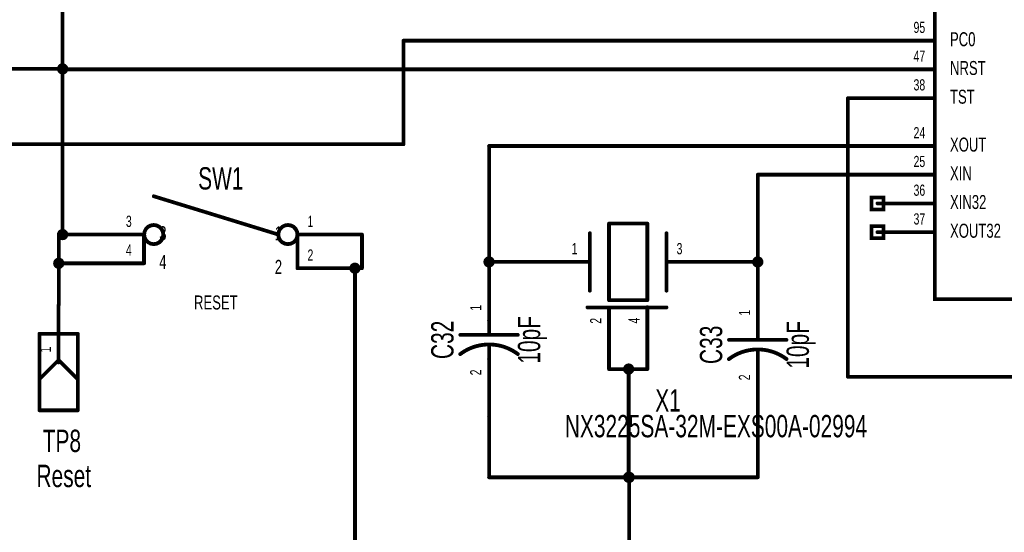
# Model space of a CAD drawing. Extents: x -0.3 to 11.2, y -0.5 to 7.6.
# Tile 3 of 14: x 2.2 to 4.8, y 1.4 to 2.7. Entities that reach past the tile are written whole.
import ezdxf
from ezdxf.enums import TextEntityAlignment as Align

# ---------------------------------------------------------------- set-up
doc = ezdxf.new("R2010")
doc.units = 0
for name, color, linetype in [('Element', 253, 'CONTINUOUS'), ('Net', 50, 'CONTINUOUS'), ('Pin', 50, 'CONTINUOUS'), ('Shapes', 252, 'CONTINUOUS')]:
    doc.layers.add(name, color=color, linetype=linetype)

msp = doc.modelspace()

# ---------------------------------------------------------------- linework, layer by layer
at = {"layer": 'Element', "linetype": 'CONTINUOUS'}
for points, const_width in [([(4.635, 5.4861), (6.36, 5.4861), (6.36, 2.0111), (4.635, 2.0111), (4.635, 5.4861)], 0.0098), ([(2.9219, 2.1799), (2.5969, 2.2799)], 0.0098), ([(2.5719, 2.1798), (2.5731, 2.1721), (2.5766, 2.1651), (2.5822, 2.1596), (2.5891, 2.1561), (2.5969, 2.1548), (2.6046, 2.1561), (2.6116, 2.1596), (2.6171, 2.1651), (2.6206, 2.1721), (2.6219, 2.1798), (2.6206, 2.1876), (2.6171, 2.1945), (2.6116, 2.2001), (2.6046, 2.2036), (2.5969, 2.2048), (2.5891, 2.2036), (2.5822, 2.2001), (2.5766, 2.1945), (2.5731, 2.1876), (2.5719, 2.1798)], 0.01), ([(2.9219, 2.1798), (2.9231, 2.1721), (2.9266, 2.1651), (2.9322, 2.1596), (2.9391, 2.1561), (2.9469, 2.1548), (2.9546, 2.1561), (2.9616, 2.1596), (2.9671, 2.1651), (2.9706, 2.1721), (2.9719, 2.1798), (2.9706, 2.1876), (2.9671, 2.1945), (2.9616, 2.2001), (2.9546, 2.2036), (2.9469, 2.2048), (2.9391, 2.2036), (2.9322, 2.2001), (2.9266, 2.1945), (2.9231, 2.1876), (2.9219, 2.1798)], 0.01), ([(3.7847, 2.0084), (3.7847, 2.2084)], 0.0098), ([(3.7847, 2.2084), (3.8847, 2.2084)], 0.0098), ([(3.8847, 2.2084), (3.8847, 2.0084)], 0.0098), ([(2.5716, 2.1798), (2.5716, 2.1047)], 0.0098), ([(2.9722, 2.1798), (2.9722, 2.0921)], 0.0098), ([(3.7347, 2.0334), (3.7347, 2.1834)], 0.0098), ([(3.9347, 2.0334), (3.9347, 2.1834)], 0.0098), ([(3.8847, 2.0084), (3.7847, 2.0084)], 0.0098), ([(3.7285, 1.9896), (3.9347, 1.9896)], 0.0098), ([(3.4717, 1.9549), (3.4717, 1.9179)], 0.0098), ([(4.1727, 1.9419), (4.1727, 1.9049)], 0.0098), ([(2.2987, 1.7209), (2.2987, 1.9209)], 0.0098), ([(2.2987, 1.9209), (2.3987, 1.9209)], 0.0098), ([(2.3487, 1.8459), (2.3487, 1.9209)], 0.0098), ([(2.3987, 1.9209), (2.3987, 1.7209)], 0.0098), ([(3.3967, 1.9179), (3.5467, 1.9179)], 0.0098), ([(4.0977, 1.9049), (4.2477, 1.9049)], 0.0098), ([(3.5469, 1.8678), (3.5403, 1.8724), (3.5334, 1.8766), (3.5263, 1.8804), (3.5189, 1.8837), (3.5114, 1.8865), (3.5036, 1.8888), (3.4958, 1.8906), (3.4878, 1.8919), (3.4798, 1.8927), (3.4717, 1.8929), (3.4636, 1.8927), (3.4556, 1.8919), (3.4476, 1.8906), (3.4398, 1.8888), (3.432, 1.8865), (3.4245, 1.8837), (3.4171, 1.8804), (3.41, 1.8766), (3.4031, 1.8724), (3.3965, 1.8677)], 0.01), ([(3.4717, 1.8929), (3.4717, 1.8549)], 0.0098), ([(4.2479, 1.8548), (4.2413, 1.8594), (4.2344, 1.8636), (4.2273, 1.8674), (4.2199, 1.8707), (4.2124, 1.8735), (4.2046, 1.8758), (4.1968, 1.8776), (4.1888, 1.8789), (4.1808, 1.8797), (4.1727, 1.8799), (4.1646, 1.8797), (4.1566, 1.8789), (4.1486, 1.8776), (4.1408, 1.8758), (4.133, 1.8735), (4.1255, 1.8707), (4.1181, 1.8674), (4.111, 1.8636), (4.1041, 1.8594), (4.0975, 1.8547)], 0.01), ([(4.1727, 1.8799), (4.1727, 1.8419)], 0.0098), ([(2.2987, 1.8022), (2.3487, 1.8522)], 0.0098), ([(2.3987, 1.8022), (2.3487, 1.8522)], 0.0098), ([(2.3987, 1.7209), (2.2987, 1.7209)], 0.0098)]:
    msp.add_lwpolyline(points, dxfattribs=dict(at, const_width=const_width))
for points, const_width in [([(2.5944, 2.2799, 1), (2.5993, 2.2799, 1), (2.5944, 2.2799, 1)], 0.0049), ([(3.7822, 2.2084, 1), (3.7872, 2.2084, 1), (3.7822, 2.2084, 1)], 0.0049), ([(3.7822, 2.2084, 1), (3.7872, 2.2084, 1), (3.7822, 2.2084, 1)], 0.0049), ([(3.8822, 2.2084, 1), (3.8872, 2.2084, 1), (3.8822, 2.2084, 1)], 0.0049), ([(3.8822, 2.2084, 1), (3.8872, 2.2084, 1), (3.8822, 2.2084, 1)], 0.0049), ([(2.5691, 2.1798, 1), (2.574, 2.1798, 1), (2.5691, 2.1798, 1)], 0.0049), ([(2.5694, 2.1798, 1), (2.5744, 2.1798, 1), (2.5694, 2.1798, 1)], 0.005), ([(2.9194, 2.1798, 1), (2.9244, 2.1798, 1), (2.9194, 2.1798, 1)], 0.005), ([(2.9194, 2.1799, 1), (2.9243, 2.1799, 1), (2.9194, 2.1799, 1)], 0.0049), ([(2.9697, 2.1798, 1), (2.9746, 2.1798, 1), (2.9697, 2.1798, 1)], 0.0049), ([(3.7322, 2.1834, 1), (3.7372, 2.1834, 1), (3.7322, 2.1834, 1)], 0.0049), ([(3.9322, 2.1834, 1), (3.9372, 2.1834, 1), (3.9322, 2.1834, 1)], 0.0049), ([(2.5691, 2.1047, 1), (2.574, 2.1047, 1), (2.5691, 2.1047, 1)], 0.0049), ([(2.9697, 2.0921, 1), (2.9746, 2.0921, 1), (2.9697, 2.0921, 1)], 0.0049), ([(3.7322, 2.0334, 1), (3.7372, 2.0334, 1), (3.7322, 2.0334, 1)], 0.0049), ([(3.9322, 2.0334, 1), (3.9372, 2.0334, 1), (3.9322, 2.0334, 1)], 0.0049), ([(3.7822, 2.0084, 1), (3.7872, 2.0084, 1), (3.7822, 2.0084, 1)], 0.0049), ([(3.7822, 2.0084, 1), (3.7872, 2.0084, 1), (3.7822, 2.0084, 1)], 0.0049), ([(3.8822, 2.0084, 1), (3.8872, 2.0084, 1), (3.8822, 2.0084, 1)], 0.0049), ([(3.8822, 2.0084, 1), (3.8872, 2.0084, 1), (3.8822, 2.0084, 1)], 0.0049), ([(3.726, 1.9896, 1), (3.7309, 1.9896, 1), (3.726, 1.9896, 1)], 0.0049), ([(3.9322, 1.9896, 1), (3.9372, 1.9896, 1), (3.9322, 1.9896, 1)], 0.0049), ([(3.4692, 1.9549, 1), (3.4742, 1.9549, 1), (3.4692, 1.9549, 1)], 0.0049), ([(4.1702, 1.9419, 1), (4.1752, 1.9419, 1), (4.1702, 1.9419, 1)], 0.0049), ([(2.2962, 1.9209, 1), (2.3012, 1.9209, 1), (2.2962, 1.9209, 1)], 0.0049), ([(2.2962, 1.9209, 1), (2.3012, 1.9209, 1), (2.2962, 1.9209, 1)], 0.0049), ([(2.3462, 1.9209, 1), (2.3512, 1.9209, 1), (2.3462, 1.9209, 1)], 0.0049), ([(2.3962, 1.9209, 1), (2.4012, 1.9209, 1), (2.3962, 1.9209, 1)], 0.0049), ([(2.3962, 1.9209, 1), (2.4012, 1.9209, 1), (2.3962, 1.9209, 1)], 0.0049), ([(3.3942, 1.9179, 1), (3.3992, 1.9179, 1), (3.3942, 1.9179, 1)], 0.0049), ([(3.4692, 1.9179, 1), (3.4742, 1.9179, 1), (3.4692, 1.9179, 1)], 0.0049), ([(3.5442, 1.9179, 1), (3.5492, 1.9179, 1), (3.5442, 1.9179, 1)], 0.0049), ([(4.0952, 1.9049, 1), (4.1002, 1.9049, 1), (4.0952, 1.9049, 1)], 0.0049), ([(4.1702, 1.9049, 1), (4.1752, 1.9049, 1), (4.1702, 1.9049, 1)], 0.0049), ([(4.2452, 1.9049, 1), (4.2502, 1.9049, 1), (4.2452, 1.9049, 1)], 0.0049), ([(3.4692, 1.8929, 1), (3.4742, 1.8929, 1), (3.4692, 1.8929, 1)], 0.0049), ([(4.1702, 1.8799, 1), (4.1752, 1.8799, 1), (4.1702, 1.8799, 1)], 0.0049), ([(2.3462, 1.8522, 1), (2.3512, 1.8522, 1), (2.3462, 1.8522, 1)], 0.0049), ([(2.3462, 1.8522, 1), (2.3512, 1.8522, 1), (2.3462, 1.8522, 1)], 0.0049), ([(2.3462, 1.8459, 1), (2.3512, 1.8459, 1), (2.3462, 1.8459, 1)], 0.0049), ([(3.394, 1.8677, 1), (3.399, 1.8677, 1), (3.394, 1.8677, 1)], 0.005), ([(3.4692, 1.8549, 1), (3.4742, 1.8549, 1), (3.4692, 1.8549, 1)], 0.0049), ([(3.5444, 1.8678, 1), (3.5494, 1.8678, 1), (3.5444, 1.8678, 1)], 0.005), ([(4.095, 1.8547, 1), (4.1, 1.8547, 1), (4.095, 1.8547, 1)], 0.005), ([(4.2454, 1.8548, 1), (4.2504, 1.8548, 1), (4.2454, 1.8548, 1)], 0.005), ([(4.1702, 1.8419, 1), (4.1752, 1.8419, 1), (4.1702, 1.8419, 1)], 0.0049), ([(2.2962, 1.8022, 1), (2.3012, 1.8022, 1), (2.2962, 1.8022, 1)], 0.0049), ([(2.3962, 1.8022, 1), (2.4012, 1.8022, 1), (2.3962, 1.8022, 1)], 0.0049), ([(2.2962, 1.7209, 1), (2.3012, 1.7209, 1), (2.2962, 1.7209, 1)], 0.0049), ([(2.2962, 1.7209, 1), (2.3012, 1.7209, 1), (2.2962, 1.7209, 1)], 0.0049), ([(2.3962, 1.7209, 1), (2.4012, 1.7209, 1), (2.3962, 1.7209, 1)], 0.0049), ([(2.3962, 1.7209, 1), (2.4012, 1.7209, 1), (2.3962, 1.7209, 1)], 0.0049)]:
    msp.add_lwpolyline(points, format="xyb", dxfattribs=dict(at, const_width=const_width))
at = {"layer": 'Net', "linetype": 'CONTINUOUS', "const_width": 0.0098}
for points in [[(2.3591, 2.7857), (2.3591, 2.6111)], [(4.485, 2.6861), (3.2484, 2.6861)], [(3.2484, 2.6861), (3.2484, 2.4156)], [(2.3493, 2.6124), (2.3498, 2.6094), (2.3512, 2.6066), (2.3533, 2.6044), (2.3561, 2.603), (2.3591, 2.6026), (2.3622, 2.603), (2.3649, 2.6044), (2.3671, 2.6066), (2.3685, 2.6094), (2.369, 2.6124), (2.3685, 2.6154), (2.3671, 2.6182), (2.3649, 2.6204), (2.3622, 2.6218), (2.3591, 2.6222), (2.3561, 2.6218), (2.3533, 2.6204), (2.3512, 2.6182), (2.3498, 2.6154), (2.3493, 2.6124)], [(2.3493, 2.6124), (2.3498, 2.6094), (2.3512, 2.6066), (2.3533, 2.6044), (2.3561, 2.603), (2.3591, 2.6026), (2.3622, 2.603), (2.3649, 2.6044), (2.3671, 2.6066), (2.3685, 2.6094), (2.369, 2.6124), (2.3685, 2.6154), (2.3671, 2.6182), (2.3649, 2.6204), (2.3622, 2.6218), (2.3591, 2.6222), (2.3561, 2.6218), (2.3533, 2.6204), (2.3512, 2.6182), (2.3498, 2.6154), (2.3493, 2.6124)], [(2.3591, 2.6124), (0.7888, 2.6124)], [(2.3591, 2.1798), (2.3591, 2.6124)], [(2.3591, 2.6111), (4.485, 2.6111)], [(4.485, 2.5361), (4.408, 2.5361)], [(4.408, 2.5361), (4.408, 1.8085)], [(3.2484, 2.4156), (1.7068, 2.4156)], [(4.485, 2.4111), (3.4717, 2.4111)], [(3.4717, 2.4111), (3.4717, 2.1049)], [(4.485, 2.3361), (4.1727, 2.3361)], [(4.1727, 2.3361), (4.1727, 2.0919)], [(2.3492, 2.1048), (2.3492, 2.1798)], [(2.3492, 2.1798), (2.4219, 2.1798)], [(2.3493, 2.1798), (2.3498, 2.1768), (2.3512, 2.174), (2.3533, 2.1719), (2.3561, 2.1705), (2.3591, 2.17), (2.3622, 2.1705), (2.3649, 2.1719), (2.3671, 2.174), (2.3685, 2.1768), (2.369, 2.1798), (2.3685, 2.1829), (2.3671, 2.1856), (2.3649, 2.1878), (2.3622, 2.1892), (2.3591, 2.1897), (2.3561, 2.1892), (2.3533, 2.1878), (2.3512, 2.1856), (2.3498, 2.1829), (2.3493, 2.1798)], [(3.1219, 2.1798), (3.1402, 2.1798)], [(3.1402, 2.1798), (3.1402, 2.0918)], [(2.3393, 2.1048), (2.3398, 2.1018), (2.3412, 2.099), (2.3434, 2.0969), (2.3461, 2.0955), (2.3492, 2.095), (2.3522, 2.0955), (2.3549, 2.0969), (2.3571, 2.099), (2.3585, 2.1018), (2.359, 2.1048), (2.3585, 2.1079), (2.3571, 2.1106), (2.3549, 2.1128), (2.3522, 2.1142), (2.3492, 2.1147), (2.3461, 2.1142), (2.3434, 2.1128), (2.3412, 2.1106), (2.3398, 2.1079), (2.3393, 2.1048)], [(2.4219, 2.1048), (2.3492, 2.1048)], [(2.3492, 1.9959), (2.3492, 2.1048)], [(3.112, 2.0918), (3.1125, 2.0888), (3.1139, 2.086), (3.1161, 2.0839), (3.1188, 2.0825), (3.1219, 2.082), (3.1249, 2.0825), (3.1277, 2.0839), (3.1298, 2.086), (3.1312, 2.0888), (3.1317, 2.0918), (3.1312, 2.0949), (3.1298, 2.0976), (3.1277, 2.0998), (3.1249, 2.1012), (3.1219, 2.1017), (3.1188, 2.1012), (3.1161, 2.0998), (3.1139, 2.0976), (3.1125, 2.0949), (3.112, 2.0918)], [(3.4619, 2.1084), (3.4623, 2.1053), (3.4637, 2.1026), (3.4659, 2.1004), (3.4687, 2.099), (3.4717, 2.0985), (3.4747, 2.099), (3.4775, 2.1004), (3.4797, 2.1026), (3.4811, 2.1053), (3.4815, 2.1084), (3.4811, 2.1114), (3.4797, 2.1142), (3.4775, 2.1163), (3.4747, 2.1177), (3.4717, 2.1182), (3.4687, 2.1177), (3.4659, 2.1163), (3.4637, 2.1142), (3.4623, 2.1114), (3.4619, 2.1084)], [(3.5847, 2.1084), (3.4717, 2.1084)], [(4.0847, 2.1084), (4.1727, 2.1084)], [(4.1629, 2.1084), (4.1633, 2.1053), (4.1647, 2.1026), (4.1669, 2.1004), (4.1697, 2.099), (4.1727, 2.0985), (4.1757, 2.099), (4.1785, 2.1004), (4.1807, 2.1026), (4.1821, 2.1053), (4.1825, 2.1084), (4.1821, 2.1114), (4.1807, 2.1142), (4.1785, 2.1163), (4.1757, 2.1177), (4.1727, 2.1182), (4.1697, 2.1177), (4.1669, 2.1163), (4.1647, 2.1142), (4.1633, 2.1114), (4.1629, 2.1084)], [(3.1402, 2.0918), (3.1219, 2.0918)], [(3.1219, 2.0918), (3.1219, 0.9556)], [(3.7847, 1.8396), (3.7847, 1.8287)], [(3.7847, 1.8287), (3.8847, 1.8287)], [(3.8261, 1.8287), (3.8266, 1.8257), (3.828, 1.8229), (3.8302, 1.8207), (3.8329, 1.8193), (3.836, 1.8188), (3.839, 1.8193), (3.8417, 1.8207), (3.8439, 1.8229), (3.8453, 1.8257), (3.8458, 1.8287), (3.8453, 1.8317), (3.8439, 1.8345), (3.8417, 1.8367), (3.839, 1.8381), (3.836, 1.8385), (3.8329, 1.8381), (3.8302, 1.8367), (3.828, 1.8345), (3.8266, 1.8317), (3.8261, 1.8287)], [(3.836, 1.8287), (3.836, 1.5461)], [(3.8847, 1.8287), (3.8847, 1.8404)], [(4.408, 1.8085), (5.11, 1.8085)], [(3.4717, 1.7049), (3.4717, 1.5461)], [(4.1727, 1.6919), (4.1727, 1.5461)], [(3.4717, 1.5461), (3.8372, 1.5461)], [(3.8261, 1.5461), (3.8266, 1.5431), (3.828, 1.5404), (3.8302, 1.5382), (3.8329, 1.5368), (3.836, 1.5363), (3.839, 1.5368), (3.8417, 1.5382), (3.8439, 1.5404), (3.8453, 1.5431), (3.8458, 1.5461), (3.8453, 1.5492), (3.8439, 1.5519), (3.8417, 1.5541), (3.839, 1.5555), (3.836, 1.556), (3.8329, 1.5555), (3.8302, 1.5541), (3.828, 1.5519), (3.8266, 1.5492), (3.8261, 1.5461)], [(3.8274, 1.5461), (3.8279, 1.5431), (3.8293, 1.5404), (3.8315, 1.5382), (3.8342, 1.5368), (3.8372, 1.5363), (3.8403, 1.5368), (3.843, 1.5382), (3.8452, 1.5404), (3.8466, 1.5431), (3.8471, 1.5461), (3.8466, 1.5492), (3.8452, 1.5519), (3.843, 1.5541), (3.8403, 1.5555), (3.8372, 1.556), (3.8342, 1.5555), (3.8315, 1.5541), (3.8293, 1.5519), (3.8279, 1.5492), (3.8274, 1.5461)], [(3.8372, 1.5461), (3.8372, 0.9556)], [(4.1727, 1.5461), (3.8372, 1.5461)]]:
    msp.add_lwpolyline(points, dxfattribs=at)
at = {"layer": 'Net', "linetype": 'CONTINUOUS', "const_width": 0.0049}
for points in [[(3.2459, 2.6861, 1), (3.2509, 2.6861, 1), (3.2459, 2.6861, 1)], [(3.2459, 2.6861, 1), (3.2509, 2.6861, 1), (3.2459, 2.6861, 1)], [(4.4825, 2.6861, 1), (4.4874, 2.6861, 1), (4.4825, 2.6861, 1)], [(2.3468, 2.6124, 1), (2.3517, 2.6124, 1), (2.3468, 2.6124, 1)], [(2.3468, 2.6124, 1), (2.3517, 2.6124, 1), (2.3468, 2.6124, 1)], [(2.3567, 2.6124, 1), (2.3616, 2.6124, 1), (2.3567, 2.6124, 1)], [(2.3567, 2.6124, 1), (2.3616, 2.6124, 1), (2.3567, 2.6124, 1)], [(2.3567, 2.6111, 1), (2.3616, 2.6111, 1), (2.3567, 2.6111, 1)], [(2.3567, 2.6111, 1), (2.3616, 2.6111, 1), (2.3567, 2.6111, 1)], [(4.4825, 2.6111, 1), (4.4874, 2.6111, 1), (4.4825, 2.6111, 1)], [(4.4055, 2.5361, 1), (4.4104, 2.5361, 1), (4.4055, 2.5361, 1)], [(4.4055, 2.5361, 1), (4.4104, 2.5361, 1), (4.4055, 2.5361, 1)], [(4.4825, 2.5361, 1), (4.4874, 2.5361, 1), (4.4825, 2.5361, 1)], [(3.2459, 2.4156, 1), (3.2509, 2.4156, 1), (3.2459, 2.4156, 1)], [(3.2459, 2.4156, 1), (3.2509, 2.4156, 1), (3.2459, 2.4156, 1)], [(3.4692, 2.4111, 1), (3.4742, 2.4111, 1), (3.4692, 2.4111, 1)], [(3.4692, 2.4111, 1), (3.4742, 2.4111, 1), (3.4692, 2.4111, 1)], [(4.4825, 2.4111, 1), (4.4874, 2.4111, 1), (4.4825, 2.4111, 1)], [(4.1702, 2.3361, 1), (4.1752, 2.3361, 1), (4.1702, 2.3361, 1)], [(4.1702, 2.3361, 1), (4.1752, 2.3361, 1), (4.1702, 2.3361, 1)], [(4.4825, 2.3361, 1), (4.4874, 2.3361, 1), (4.4825, 2.3361, 1)], [(2.3467, 2.1798, 1), (2.3516, 2.1798, 1), (2.3467, 2.1798, 1)], [(2.3467, 2.1798, 1), (2.3516, 2.1798, 1), (2.3467, 2.1798, 1)], [(2.3468, 2.1798, 1), (2.3517, 2.1798, 1), (2.3468, 2.1798, 1)], [(2.3567, 2.1798, 1), (2.3616, 2.1798, 1), (2.3567, 2.1798, 1)], [(2.4194, 2.1798, 1), (2.4243, 2.1798, 1), (2.4194, 2.1798, 1)], [(3.1194, 2.1798, 1), (3.1243, 2.1798, 1), (3.1194, 2.1798, 1)], [(3.1377, 2.1798, 1), (3.1426, 2.1798, 1), (3.1377, 2.1798, 1)], [(3.1377, 2.1798, 1), (3.1426, 2.1798, 1), (3.1377, 2.1798, 1)], [(2.3368, 2.1048, 1), (2.3418, 2.1048, 1), (2.3368, 2.1048, 1)], [(2.3467, 2.1048, 1), (2.3516, 2.1048, 1), (2.3467, 2.1048, 1)], [(2.3467, 2.1048, 1), (2.3516, 2.1048, 1), (2.3467, 2.1048, 1)], [(2.3467, 2.1048, 1), (2.3516, 2.1048, 1), (2.3467, 2.1048, 1)], [(2.4194, 2.1048, 1), (2.4243, 2.1048, 1), (2.4194, 2.1048, 1)], [(3.4594, 2.1084, 1), (3.4643, 2.1084, 1), (3.4594, 2.1084, 1)], [(3.4692, 2.1084, 1), (3.4742, 2.1084, 1), (3.4692, 2.1084, 1)], [(3.4692, 2.1049, 1), (3.4742, 2.1049, 1), (3.4692, 2.1049, 1)], [(3.5822, 2.1084, 1), (3.5872, 2.1084, 1), (3.5822, 2.1084, 1)], [(4.0822, 2.1084, 1), (4.0872, 2.1084, 1), (4.0822, 2.1084, 1)], [(4.1604, 2.1084, 1), (4.1653, 2.1084, 1), (4.1604, 2.1084, 1)], [(4.1702, 2.1084, 1), (4.1752, 2.1084, 1), (4.1702, 2.1084, 1)], [(3.1096, 2.0918, 1), (3.1145, 2.0918, 1), (3.1096, 2.0918, 1)], [(3.1194, 2.0918, 1), (3.1243, 2.0918, 1), (3.1194, 2.0918, 1)], [(3.1194, 2.0918, 1), (3.1243, 2.0918, 1), (3.1194, 2.0918, 1)], [(3.1377, 2.0918, 1), (3.1426, 2.0918, 1), (3.1377, 2.0918, 1)], [(3.1377, 2.0918, 1), (3.1426, 2.0918, 1), (3.1377, 2.0918, 1)], [(4.1702, 2.0919, 1), (4.1752, 2.0919, 1), (4.1702, 2.0919, 1)], [(2.3467, 1.9959, 1), (2.3516, 1.9959, 1), (2.3467, 1.9959, 1)], [(3.7822, 1.8396, 1), (3.7872, 1.8396, 1), (3.7822, 1.8396, 1)], [(3.7822, 1.8287, 1), (3.7872, 1.8287, 1), (3.7822, 1.8287, 1)], [(3.7822, 1.8287, 1), (3.7872, 1.8287, 1), (3.7822, 1.8287, 1)], [(3.8237, 1.8287, 1), (3.8286, 1.8287, 1), (3.8237, 1.8287, 1)], [(3.8335, 1.8287, 1), (3.8384, 1.8287, 1), (3.8335, 1.8287, 1)], [(3.8822, 1.8404, 1), (3.8872, 1.8404, 1), (3.8822, 1.8404, 1)], [(3.8822, 1.8287, 1), (3.8872, 1.8287, 1), (3.8822, 1.8287, 1)], [(3.8822, 1.8287, 1), (3.8872, 1.8287, 1), (3.8822, 1.8287, 1)], [(4.4055, 1.8085, 1), (4.4104, 1.8085, 1), (4.4055, 1.8085, 1)], [(4.4055, 1.8085, 1), (4.4104, 1.8085, 1), (4.4055, 1.8085, 1)], [(3.4692, 1.7049, 1), (3.4742, 1.7049, 1), (3.4692, 1.7049, 1)], [(4.1702, 1.6919, 1), (4.1752, 1.6919, 1), (4.1702, 1.6919, 1)], [(3.4692, 1.5461, 1), (3.4742, 1.5461, 1), (3.4692, 1.5461, 1)], [(3.4692, 1.5461, 1), (3.4742, 1.5461, 1), (3.4692, 1.5461, 1)], [(3.8237, 1.5461, 1), (3.8286, 1.5461, 1), (3.8237, 1.5461, 1)], [(3.8249, 1.5461, 1), (3.8299, 1.5461, 1), (3.8249, 1.5461, 1)], [(3.8335, 1.5461, 1), (3.8384, 1.5461, 1), (3.8335, 1.5461, 1)], [(3.8348, 1.5461, 1), (3.8397, 1.5461, 1), (3.8348, 1.5461, 1)], [(3.8348, 1.5461, 1), (3.8397, 1.5461, 1), (3.8348, 1.5461, 1)], [(3.8348, 1.5461, 1), (3.8397, 1.5461, 1), (3.8348, 1.5461, 1)], [(4.1702, 1.5461, 1), (4.1752, 1.5461, 1), (4.1702, 1.5461, 1)], [(4.1702, 1.5461, 1), (4.1752, 1.5461, 1), (4.1702, 1.5461, 1)]]:
    msp.add_lwpolyline(points, format="xyb", dxfattribs=at)
at = {"layer": 'Pin', "linetype": 'CONTINUOUS', "const_width": 0.0098}
for points in [[(4.635, 2.6861), (4.485, 2.6861)], [(4.635, 2.6111), (4.485, 2.6111)], [(4.635, 2.5361), (4.485, 2.5361)], [(4.635, 2.4111), (4.485, 2.4111)], [(4.635, 2.3361), (4.485, 2.3361)], [(4.4692, 2.2769), (4.5007, 2.2769), (4.5007, 2.2454), (4.4692, 2.2454), (4.4692, 2.2769)], [(4.635, 2.2611), (4.485, 2.2611)], [(2.5719, 2.1798), (2.4219, 2.1798)], [(2.9719, 2.1798), (3.1219, 2.1798)], [(4.4692, 2.2019), (4.5007, 2.2019), (4.5007, 2.1704), (4.4692, 2.1704), (4.4692, 2.2019)], [(4.635, 2.1861), (4.485, 2.1861)], [(2.5719, 2.1048), (2.4219, 2.1048)], [(3.4717, 1.9549), (3.4717, 2.1049)], [(3.7347, 2.1084), (3.5847, 2.1084)], [(3.9347, 2.1084), (4.0847, 2.1084)], [(2.9719, 2.0918), (3.1219, 2.0918)], [(4.1727, 1.9419), (4.1727, 2.0919)], [(2.3487, 1.8459), (2.3487, 1.9959)], [(3.7847, 1.9896), (3.7847, 1.8396)], [(3.8847, 1.9904), (3.8847, 1.8404)], [(3.4717, 1.8549), (3.4717, 1.7049)], [(4.1727, 1.8419), (4.1727, 1.6919)]]:
    msp.add_lwpolyline(points, dxfattribs=at)
at = {"layer": 'Pin', "linetype": 'CONTINUOUS', "const_width": 0.0049}
for points in [[(4.4825, 2.6861, 1), (4.4874, 2.6861, 1), (4.4825, 2.6861, 1)], [(4.6325, 2.6861, 1), (4.6374, 2.6861, 1), (4.6325, 2.6861, 1)], [(4.4825, 2.6111, 1), (4.4874, 2.6111, 1), (4.4825, 2.6111, 1)], [(4.6325, 2.6111, 1), (4.6374, 2.6111, 1), (4.6325, 2.6111, 1)], [(4.4825, 2.5361, 1), (4.4874, 2.5361, 1), (4.4825, 2.5361, 1)], [(4.6325, 2.5361, 1), (4.6374, 2.5361, 1), (4.6325, 2.5361, 1)], [(4.4825, 2.4111, 1), (4.4874, 2.4111, 1), (4.4825, 2.4111, 1)], [(4.6325, 2.4111, 1), (4.6374, 2.4111, 1), (4.6325, 2.4111, 1)], [(4.4825, 2.3361, 1), (4.4874, 2.3361, 1), (4.4825, 2.3361, 1)], [(4.6325, 2.3361, 1), (4.6374, 2.3361, 1), (4.6325, 2.3361, 1)], [(4.4825, 2.2611, 1), (4.4874, 2.2611, 1), (4.4825, 2.2611, 1)], [(4.6325, 2.2611, 1), (4.6374, 2.2611, 1), (4.6325, 2.2611, 1)], [(2.4194, 2.1798, 1), (2.4243, 2.1798, 1), (2.4194, 2.1798, 1)], [(2.5694, 2.1798, 1), (2.5743, 2.1798, 1), (2.5694, 2.1798, 1)], [(2.9694, 2.1798, 1), (2.9743, 2.1798, 1), (2.9694, 2.1798, 1)], [(3.1194, 2.1798, 1), (3.1243, 2.1798, 1), (3.1194, 2.1798, 1)], [(4.4825, 2.1861, 1), (4.4874, 2.1861, 1), (4.4825, 2.1861, 1)], [(4.6325, 2.1861, 1), (4.6374, 2.1861, 1), (4.6325, 2.1861, 1)], [(2.4194, 2.1048, 1), (2.4243, 2.1048, 1), (2.4194, 2.1048, 1)], [(2.5694, 2.1048, 1), (2.5743, 2.1048, 1), (2.5694, 2.1048, 1)], [(3.4692, 2.1049, 1), (3.4742, 2.1049, 1), (3.4692, 2.1049, 1)], [(3.5822, 2.1084, 1), (3.5872, 2.1084, 1), (3.5822, 2.1084, 1)], [(3.7322, 2.1084, 1), (3.7372, 2.1084, 1), (3.7322, 2.1084, 1)], [(3.9322, 2.1084, 1), (3.9372, 2.1084, 1), (3.9322, 2.1084, 1)], [(4.0822, 2.1084, 1), (4.0872, 2.1084, 1), (4.0822, 2.1084, 1)], [(2.9694, 2.0918, 1), (2.9743, 2.0918, 1), (2.9694, 2.0918, 1)], [(3.1194, 2.0918, 1), (3.1243, 2.0918, 1), (3.1194, 2.0918, 1)], [(4.1702, 2.0919, 1), (4.1752, 2.0919, 1), (4.1702, 2.0919, 1)], [(2.3462, 1.9959, 1), (2.3512, 1.9959, 1), (2.3462, 1.9959, 1)], [(3.7822, 1.9896, 1), (3.7872, 1.9896, 1), (3.7822, 1.9896, 1)], [(3.8822, 1.9904, 1), (3.8872, 1.9904, 1), (3.8822, 1.9904, 1)], [(3.4692, 1.9549, 1), (3.4742, 1.9549, 1), (3.4692, 1.9549, 1)], [(4.1702, 1.9419, 1), (4.1752, 1.9419, 1), (4.1702, 1.9419, 1)], [(2.3462, 1.8459, 1), (2.3512, 1.8459, 1), (2.3462, 1.8459, 1)], [(3.4692, 1.8549, 1), (3.4742, 1.8549, 1), (3.4692, 1.8549, 1)], [(3.7822, 1.8396, 1), (3.7872, 1.8396, 1), (3.7822, 1.8396, 1)], [(3.8822, 1.8404, 1), (3.8872, 1.8404, 1), (3.8822, 1.8404, 1)], [(4.1702, 1.8419, 1), (4.1752, 1.8419, 1), (4.1702, 1.8419, 1)], [(3.4692, 1.7049, 1), (3.4742, 1.7049, 1), (3.4692, 1.7049, 1)], [(4.1702, 1.6919, 1), (4.1752, 1.6919, 1), (4.1702, 1.6919, 1)]]:
    msp.add_lwpolyline(points, format="xyb", dxfattribs=at)

# ---------------------------------------------------------------- texts
at = {"layer": 'Element', "width": 0.7}
for s, p in [('SW1', (2.7719, 2.2799)), ('X1', (3.9387, 1.7004)), ('TP8', (2.3573, 1.5946)), ('Reset', (2.3622, 1.5031))]:
    msp.add_text(s, height=0.0583, dxfattribs=at).set_placement(p, align=Align.BOTTOM_CENTER)
for p in [(3.5469, 1.9049), (4.2479, 1.8919)]:
    msp.add_text('10pF', height=0.0583, rotation=90, dxfattribs=at).set_placement(p, align=Align.TOP_CENTER)
for s, p in [('C32', (3.3965, 1.9049)), ('C33', (4.0975, 1.8919))]:
    msp.add_text(s, height=0.0583, rotation=90, dxfattribs=at).set_placement(p, align=Align.BOTTOM_CENTER)
msp.add_text('NX3225SA-32M-EXS00A-02994', height=0.0583, dxfattribs=at).set_placement((4.0637, 1.7089), align=Align.TOP_CENTER)
at = {"layer": 'Pin', "width": 0.7}
for s, height, p in [('95', 0.0292, (4.5792, 2.7353)), ('PC0', 0.0365, (4.6743, 2.708)), ('47', 0.0292, (4.5792, 2.6603)), ('NRST', 0.0365, (4.6743, 2.633)), ('38', 0.0292, (4.5792, 2.5853)), ('TST', 0.0365, (4.6743, 2.558)), ('24', 0.0292, (4.5792, 2.4603)), ('XOUT', 0.0365, (4.6743, 2.433)), ('25', 0.0292, (4.5792, 2.3853)), ('XIN', 0.0365, (4.6743, 2.358)), ('36', 0.0292, (4.5792, 2.3103)), ('XIN32', 0.0365, (4.6743, 2.283)), ('37', 0.0292, (4.5792, 2.2353)), ('3', 0.0292, (2.5243, 2.229)), ('1', 0.0292, (2.9981, 2.229)), ('3', 0.0365, (2.6112, 2.2017)), ('1', 0.0365, (2.9128, 2.2017)), ('XOUT32', 0.0365, (4.6743, 2.208)), ('3', 0.0292, (3.961, 2.1576)), ('4', 0.0292, (2.5243, 2.154)), ('2', 0.0292, (2.9981, 2.141)), ('1', 0.0292, (3.6871, 2.1576)), ('4', 0.0365, (2.6112, 2.1267)), ('2', 0.0365, (2.9128, 2.1137))]:
    msp.add_text(s, height=height, dxfattribs=at).set_placement(p, align=Align.TOP_LEFT)
for s, p in [('1', (3.4225, 1.9812)), ('1', (4.1235, 1.9682)), ('2', (3.7355, 1.947)), ('4', (3.8355, 1.9477)), ('1', (2.2995, 1.8721)), ('2', (3.4225, 1.8123)), ('2', (4.1235, 1.7993))]:
    msp.add_text(s, height=0.0292, rotation=90, dxfattribs=at).set_placement(p, align=Align.TOP_LEFT)
at = {"layer": 'Shapes', "width": 0.7}
msp.add_text('RESET', height=0.0365, dxfattribs=at).set_placement((2.7589, 2.0025), align=Align.MIDDLE_CENTER)

doc.saveas('drawing.dxf')
